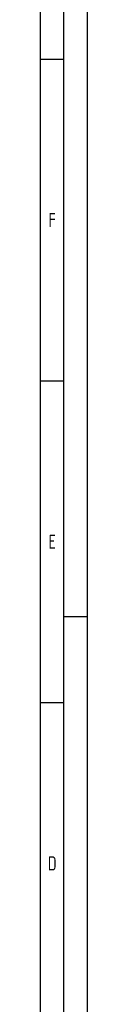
# Paper-space layout 'A0 - Layout' of a CAD drawing. Extents: x 2 to 1191, y 2 to 843.
# Tile 5 of 6: x 1181 to 1191, y 216 to 426. Entities that reach past the tile are written whole.
import ezdxf
from ezdxf.enums import TextEntityAlignment as Align

# ---------------------------------------------------------------- set-up
doc = ezdxf.new("R2010")
doc.units = 0
doc.header["$LTSCALE"] = 50
doc.header["$MEASUREMENT"] = 0
doc.layers.get('0').update_dxf_attribs({"color": 6, "linetype": 'CONTINUOUS'})
doc.layers.add('RAHMEN', color=6, linetype='CONTINUOUS')
doc.layers.get('0').off()
doc.styles.add('ISO8', font='ISOCP3.SHX', dxfattribs={"width": 0.8})

# ---------------------------------------------------------------- blocks, each defined once
blk = doc.blocks.new('RAHMEN-A0')
at = {"layer": 'RAHMEN', "color": 3}
for p, q in [((1189, 0), (1189, 841)), ((1184, 297), (1189, 297))]:
    blk.add_line(p, q, dxfattribs=at)
at = {"layer": 'RAHMEN', "color": 5}
blk.add_line((1184, 5), (1184, 836), dxfattribs=at)
at = {"layer": 'RAHMEN', "color": 2}
for p, q in [((1179, 10), (1179, 831)), ((1179, 415.5), (1184, 415.5)), ((1179, 347.08), (1184, 347.08)), ((1179, 278.67), (1184, 278.67))]:
    blk.add_line(p, q, dxfattribs=at)
at = {"layer": 'RAHMEN', "color": 2, "style": 'ISO8', "width": 0.8}
for s, p in [('F', (1181.5, 381.29)), ('E', (1181.5, 312.88)), ('D', (1181.5, 244.46))]:
    blk.add_text(s, height=3, dxfattribs=at).set_placement(p, align=Align.MIDDLE)

psp = doc.layouts.new('A0 - Layout')

# ---------------------------------------------------------------- block references
psp.add_blockref('RAHMEN-A0', (1.55, 1.61))

doc.saveas('drawing.dxf')
